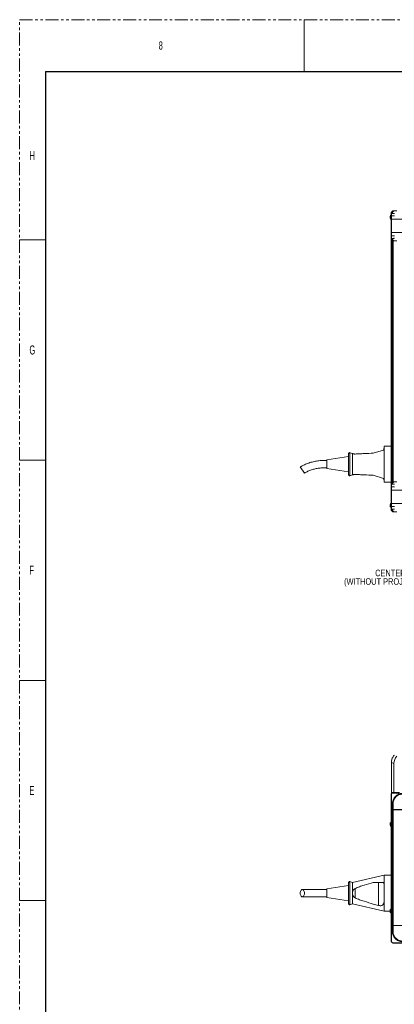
# Model space of a CAD drawing. Header units: millimetres. Extents: x 0 to 1118, y 0 to 864.
# Tile 95 of 256: x 0 to 184, y 381 to 864. Entities that reach past the tile are written whole.
import ezdxf

# ---------------------------------------------------------------- set-up
doc = ezdxf.new("R2010")
doc.units = ezdxf.units.MM
doc.linetypes.add('PHANTOM', pattern=[12.7, 6.35, -1.27, 1.27, -1.27, 1.27, -1.27])
doc.styles.add('SLDTEXTSTYLE0', font='TXT', dxfattribs={"width": 0.6})
doc.styles.add('SLDTEXTSTYLE1', font='TXT', dxfattribs={"width": 0.75})

# ---------------------------------------------------------------- blocks, each defined once
blk = doc.blocks.new('SW_NOTE_46')
at = {"color": 0, "linetype": 'Continuous', "lineweight": 0, "char_height": 3.175, "attachment_point": 3, "style": 'SLDTEXTSTYLE1'}
for s, insert in [('CENTER OF GRAVITY', (-1.01, 1.64)), ('(WITHOUT PROJECTOR LENS)', (-0.91, -2.54))]:
    blk.add_mtext(s, dxfattribs=dict(at, insert=insert))

msp = doc.modelspace()

# ---------------------------------------------------------------- linework, layer by layer
at = {"color": 7, "linetype": 'PHANTOM', "lineweight": 0}
for p, q in [((0, 0), (0, 863.6)), ((0, 863.6), (1117.6, 863.6))]:
    msp.add_line(p, q, dxfattribs=at)
at = {"color": 7, "linetype": 'Continuous', "lineweight": 0}
for p, q in [((139.7, 863.6), (139.7, 838.2)), ((0, 755.65), (12.7, 755.65)), ((0, 647.7), (12.7, 647.7)), ((0, 539.75), (12.7, 539.75)), ((0, 431.8), (12.7, 431.8))]:
    msp.add_line(p, q, dxfattribs=at)
at = {"color": 7, "linetype": 'Continuous', "lineweight": 30}
for q in [(12.7, 25.4), (1104.9, 838.2)]:
    msp.add_line((12.7, 838.2), q, dxfattribs=at)
at = {"color": 7, "linetype": 'Continuous', "lineweight": 15}
for p, q in [((182.354, 767.746), (182.289, 767.746)), ((182.289, 767.746), (182.289, 765.871)), ((183.729, 769.887), (182.479, 768.637)), ((182.479, 768.637), (182.479, 767.387)), ((182.479, 768.637), (182.479, 768.637)), ((182.479, 767.387), (183.944, 767.387)), ((182.479, 767.387), (182.479, 765.8)), ((182.501, 769.309), (182.958, 769.766)), ((185.179, 769.887), (183.729, 769.887)), ((181.884, 767.337), (181.884, 766.281)), ((182.289, 765.871), (182.354, 765.871)), ((182.354, 764.162), (182.354, 764.312)), ((182.354, 757.799), (182.354, 764.162)), ((182.479, 765.8), (188.631, 765.8)), ((182.479, 759.275), (182.479, 765.8)), ((182.354, 634.575), (182.354, 757.75)), ((182.354, 757.75), (182.479, 757.75)), ((182.479, 759.275), (188.631, 759.275)), ((182.479, 757.687), (182.479, 759.275)), ((182.479, 756.437), (182.479, 757.687)), ((182.479, 757.687), (183.944, 757.687)), ((182.479, 756.437), (182.479, 756.437)), ((183.729, 755.187), (182.479, 756.437)), ((185.179, 755.187), (183.729, 755.187)), ((178.579, 652.642), (173.615, 651.127)), ((178.978, 653.774), (178.978, 637.648)), ((182.354, 654.536), (178.98, 654.536)), ((161.478, 649.461), (150.853, 647.873)), ((150.853, 643.549), (150.853, 647.873)), ((161.478, 645.711), (161.478, 650.9)), ((163.358, 650.93), (162.149, 651.369)), ((163.358, 650.93), (163.358, 640.492)), ((139.794, 641.392), (137.752, 644.387)), ((150.853, 643.549), (161.478, 641.961)), ((161.478, 640.522), (161.478, 645.711)), ((162.149, 640.052), (163.358, 640.492)), ((178.579, 638.78), (173.615, 640.294)), ((183.729, 637.137), (182.479, 635.887)), ((185.179, 637.137), (183.729, 637.137)), ((178.982, 636.886), (182.354, 636.886)), ((182.354, 634.575), (182.479, 634.575)), ((182.354, 628.163), (182.354, 634.526)), ((182.479, 635.887), (182.479, 634.637)), ((182.479, 635.887), (182.479, 635.887)), ((182.479, 634.637), (183.944, 634.637)), ((182.479, 634.637), (182.479, 633.05)), ((182.479, 633.05), (188.631, 633.05)), ((182.479, 626.525), (182.479, 633.05)), ((182.354, 628.012), (182.354, 628.163)), ((181.884, 626.044), (181.884, 624.988)), ((182.354, 626.453), (182.289, 626.453)), ((182.289, 626.453), (182.289, 624.578)), ((182.289, 624.578), (182.354, 624.578)), ((182.479, 626.525), (188.631, 626.525)), ((182.479, 624.937), (182.479, 626.525)), ((182.479, 623.687), (182.479, 624.937)), ((182.479, 624.937), (183.944, 624.937)), ((182.479, 623.687), (182.479, 623.687)), ((183.729, 622.437), (182.479, 623.687)), ((182.958, 622.559), (182.501, 623.016)), ((185.179, 622.437), (183.729, 622.437)), ((183.729, 499.069), (182.479, 499.587)), ((182.479, 499.566), (182.479, 484.762)), ((183.729, 499.069), (183.729, 484.762)), ((182.479, 484.762), (183.729, 484.762)), ((182.479, 484.762), (182.729, 484.512)), ((182.672, 484.569), (182.5, 484.403)), ((182.667, 484.575), (182.501, 484.409)), ((183.833, 484.512), (182.729, 484.512)), ((183.729, 484.762), (183.833, 484.512)), ((183.729, 484.762), (186.479, 484.762)), ((186.376, 484.512), (183.833, 484.512)), ((182.354, 476.437), (182.354, 479.262)), ((182.958, 479.262), (182.501, 479.262)), ((182.501, 479.262), (182.501, 476.437)), ((182.958, 476.437), (182.958, 479.262)), ((183.312, 479.262), (183.312, 476.437)), ((182.501, 476.437), (182.354, 476.437)), ((182.354, 419.637), (182.354, 476.387)), ((182.501, 476.387), (182.354, 476.387)), ((182.479, 476.387), (182.479, 476.437)), ((182.958, 476.437), (182.501, 476.437)), ((182.501, 476.387), (182.501, 419.637)), ((182.958, 476.387), (182.501, 476.387)), ((182.88, 476.387), (182.879, 476.437)), ((183.312, 476.437), (182.958, 476.437)), ((182.958, 419.637), (182.958, 476.387)), ((183.312, 476.387), (182.958, 476.387)), ((187.545, 476.437), (183.312, 476.437)), ((183.312, 476.387), (183.312, 419.637)), ((183.312, 476.387), (187.604, 476.387)), ((183.354, 476.387), (183.354, 476.437)), ((183.504, 476.387), (183.504, 476.437)), ((181.884, 469.79), (181.884, 469.262)), ((181.884, 469.262), (181.884, 468.735)), ((182.354, 470.2), (182.289, 470.2)), ((182.289, 470.2), (182.289, 469.262)), ((182.289, 469.262), (182.289, 468.325)), ((182.289, 468.325), (182.354, 468.325)), ((178.978, 444.275), (163.358, 440.668)), ((182.354, 444.275), (178.978, 444.275)), ((178.978, 444.275), (178.978, 439.038)), ((161.478, 439.2), (150.853, 437.612)), ((161.478, 440.638), (161.478, 430.261)), ((163.358, 440.668), (162.149, 441.108)), ((163.358, 440.668), (163.358, 435.45)), ((178.579, 440.762), (173.615, 440.762)), ((176.228, 440.762), (176.228, 429.415)), ((150.853, 433.288), (150.853, 437.612)), ((163.358, 435.45), (163.358, 430.231)), ((164.628, 437.77), (164.628, 433.13)), ((150.853, 433.288), (161.478, 431.7)), ((162.149, 429.791), (163.358, 430.231)), ((163.358, 430.231), (178.978, 426.625)), ((178.978, 431.862), (178.978, 426.625)), ((178.978, 426.625), (181.884, 426.625)), ((181.884, 427.29), (181.884, 426.762)), ((181.884, 426.762), (181.884, 426.235)), ((182.354, 427.7), (182.289, 427.7)), ((182.289, 427.7), (182.289, 426.762)), ((182.289, 426.762), (182.289, 425.825)), ((182.289, 425.825), (182.354, 425.825)), ((182.501, 419.637), (182.354, 419.637)), ((182.354, 416.763), (182.354, 419.587)), ((182.354, 419.587), (182.501, 419.587)), ((182.479, 419.587), (182.479, 419.637)), ((182.958, 419.637), (182.501, 419.637)), ((182.501, 419.587), (182.501, 416.762)), ((182.501, 419.587), (182.958, 419.587)), ((182.501, 416.762), (182.958, 416.762)), ((182.88, 419.637), (182.879, 419.587)), ((183.312, 419.637), (182.958, 419.637)), ((182.958, 416.762), (182.958, 419.587)), ((182.958, 419.587), (183.312, 419.587)), ((183.312, 419.637), (187.604, 419.637)), ((183.312, 419.587), (183.312, 416.763)), ((183.312, 419.587), (187.545, 419.587)), ((183.354, 419.637), (183.354, 419.587)), ((183.504, 419.587), (183.504, 419.637)), ((182.797, 411.32), (182.501, 411.616))]:
    msp.add_line(p, q, dxfattribs=at)
at = {"color": 9, "linetype": 'Continuous', "lineweight": 15}
for p, q in [((182.501, 756.416), (182.501, 635.909)), ((182.958, 636.366), (182.958, 755.959)), ((183.312, 755.605), (183.312, 636.719)), ((162.149, 651.369), (162.149, 640.052)), ((182.598, 476.437), (182.598, 476.387)), ((162.149, 441.108), (162.149, 429.791)), ((182.598, 419.637), (182.598, 419.587))]:
    msp.add_line(p, q, dxfattribs=at)
at = {"color": 7, "linetype": 'Continuous', "lineweight": 15, "flags": 128}
msp.add_lwpolyline([(137.752, 435.45), (137.778, 435.046), (137.853, 434.663), (137.975, 434.32), (138.136, 434.033), (138.33, 433.817), (138.546, 433.683), (138.773, 433.637), (139, 433.683), (139.216, 433.817), (139.409, 434.033), (139.571, 434.32), (139.693, 434.663), (139.768, 435.046), (139.794, 435.45), (139.768, 435.853), (139.693, 436.236), (139.571, 436.58), (139.409, 436.867), (139.216, 437.083), (139, 437.217), (138.773, 437.262), (138.546, 437.217), (138.33, 437.083), (138.136, 436.867), (137.975, 436.58), (137.853, 436.236), (137.778, 435.853), (137.752, 435.45)], dxfattribs=at)
at = {"color": 7, "linetype": 'Continuous', "lineweight": 15}
for centre, radius, start, end in [((182.828, 766.809), 1.081, 119.88215, 150.7838), ((182.828, 766.809), 1.081, 209.2162, 240.11785), ((182.854, 764.662), 0.5, 180, 221.40962), ((161.978, 650.9), 0.5, 70, 180), ((161.978, 640.522), 0.5, 180, 290), ((182.828, 625.516), 1.081, 119.88215, 150.7838), ((182.828, 625.516), 1.081, 209.2162, 240.11785), ((183.312, 622.912), 0.5, 225, 246.60475), ((187.479, 499.566), 5, 135, 135.23832), ((187.479, 499.566), 5, 179.76168, 180), ((182.854, 483.45), 0.5, 180, 227.26112), ((182.828, 469.262), 1.081, 119.88215, 150.7838), ((182.828, 469.262), 1.081, 209.2162, 240.11785), ((161.978, 440.638), 0.5, 70, 180), ((161.978, 430.261), 0.5, 180, 290), ((182.828, 426.762), 1.081, 119.88215, 150.7838), ((182.828, 426.762), 1.081, 209.2162, 240.11785), ((183.312, 411.512), 0.5, 248.38514, 270)]:
    msp.add_arc(centre, radius, start, end, dxfattribs=at)
at = {"color": 9, "linetype": 'Continuous', "lineweight": 15}
msp.add_arc((182.684, 483.108), 0.331, 184.23616, 239.65034, dxfattribs=at)
at = {"color": 7, "linetype": 'Continuous', "lineweight": 15}
for centre, major_axis, ratio, start_param, end_param in [((182.854, 757.799), (0.5, 0), 0.0174551, 3.1415927, 3.9269908), ((182.854, 634.526), (0.5, 0), 0.0174551, 2.3561945, 3.1415927), ((193.629, 497.019), (9.53, -3.948), 0.6785983, 2.8675784, 3.4156069)]:
    msp.add_ellipse(centre, major_axis=major_axis, ratio=ratio, start_param=start_param, end_param=end_param, dxfattribs=at)
for points in [[(182.501, 769.309), (182.479, 769.284), (182.435, 769.235), (182.39, 769.148), (182.36, 769.053), (182.356, 768.988), (182.354, 768.955)], [(182.958, 769.766), (182.982, 769.788), (183.031, 769.831), (183.119, 769.877), (183.213, 769.907), (183.279, 769.911), (183.312, 769.912)], [(182.501, 764.162), (182.479, 764.162), (182.435, 764.162), (182.39, 764.162), (182.36, 764.162), (182.356, 764.162), (182.354, 764.162)], [(150.853, 647.523), (150.094, 647.55), (148.575, 647.604), (146.3, 647.396), (144.057, 646.981), (141.869, 646.335), (139.747, 645.491), (138.417, 644.755), (137.752, 644.387)], [(139.794, 641.392), (140.357, 641.695), (141.484, 642.3), (143.279, 642.99), (145.127, 643.511), (147.02, 643.838), (148.936, 643.989), (150.214, 643.929), (150.853, 643.898)], [(182.501, 628.162), (182.479, 628.162), (182.435, 628.163), (182.39, 628.163), (182.36, 628.163), (182.356, 628.163), (182.354, 628.163)], [(182.501, 623.016), (182.479, 623.04), (182.435, 623.089), (182.39, 623.177), (182.36, 623.271), (182.356, 623.337), (182.354, 623.369)], [(182.958, 622.559), (182.983, 622.537), (183.031, 622.493), (183.119, 622.448), (183.214, 622.418), (183.279, 622.414), (183.312, 622.412)], [(182.501, 484.409), (182.479, 484.384), (182.435, 484.335), (182.39, 484.248), (182.36, 484.153), (182.356, 484.088), (182.354, 484.055)], [(182.501, 479.262), (182.479, 479.262), (182.435, 479.262), (182.39, 479.262), (182.36, 479.262), (182.356, 479.262), (182.354, 479.262)], [(182.958, 479.262), (182.983, 479.262), (183.031, 479.262), (183.119, 479.262), (183.214, 479.262), (183.279, 479.262), (183.312, 479.262)], [(150.853, 437.262), (150.154, 437.262), (148.755, 437.262), (146.66, 437.262), (144.592, 437.262), (142.574, 437.262), (140.616, 437.262), (139.387, 437.262), (138.773, 437.262)], [(138.773, 433.637), (139.387, 433.637), (140.616, 433.637), (142.574, 433.637), (144.592, 433.637), (146.66, 433.637), (148.755, 433.637), (150.154, 433.637), (150.853, 433.637)], [(182.501, 416.762), (182.479, 416.762), (182.435, 416.763), (182.39, 416.763), (182.36, 416.763), (182.356, 416.763), (182.354, 416.763)], [(182.958, 416.762), (182.982, 416.762), (183.031, 416.763), (183.119, 416.763), (183.213, 416.763), (183.279, 416.763), (183.312, 416.763)], [(182.501, 411.616), (182.479, 411.64), (182.435, 411.689), (182.39, 411.777), (182.36, 411.871), (182.356, 411.937), (182.354, 411.969)], [(182.958, 411.159), (182.982, 411.137), (183.031, 411.093), (183.119, 411.048), (183.213, 411.018), (183.279, 411.014), (183.312, 411.012)]]:
    msp.add_open_spline(points, degree=3, dxfattribs=at)
for points, knots in [([(182.354, 764.162), (182.354, 764.56), (182.354, 765.24), (182.354, 766.149), (182.354, 766.894), (182.354, 767.545), (182.354, 768.086), (182.354, 768.506), (182.354, 768.797), (182.354, 768.937), (182.354, 768.95), (182.354, 768.955)], [0, 0, 0, 0, 0.1584128, 0.2711139, 0.3838354, 0.4991898, 0.6083334, 0.7174776, 0.826751, 0.9360043, 1, 1, 1, 1]), ([(182.479, 768.637), (182.494, 768.639), (182.523, 768.643), (182.744, 768.65), (183.094, 768.648), (183.502, 768.641), (183.813, 768.638), (183.929, 768.637)], [0, 0, 0, 0, 0.2138865, 0.4339709, 0.6478581, 0.8679536, 1, 1, 1, 1]), ([(183.312, 769.912), (183.323, 769.912), (183.346, 769.912), (183.463, 769.912), (183.6, 769.912), (183.646, 769.912)], [0, 0, 0, 0, 0.40144, 0.80281879, 1, 1, 1, 1]), ([(182.479, 756.437), (182.494, 756.435), (182.523, 756.431), (182.744, 756.425), (183.094, 756.427), (183.502, 756.433), (183.813, 756.436), (183.929, 756.437)], [0, 0, 0, 0, 0.2138865, 0.4339709, 0.6478581, 0.8679536, 1, 1, 1, 1]), ([(178.579, 652.642), (178.613, 652.7), (178.732, 652.907), (178.866, 653.242), (178.946, 653.554), (178.97, 653.717), (178.978, 653.774)], [0, 0, 0, 0, 0.1321964, 0.4677912, 0.8125254, 1, 1, 1, 1]), ([(178.978, 653.774), (178.99, 653.929), (179.014, 654.244), (178.983, 654.497), (178.981, 654.511), (178.98, 654.517)], [0, 0, 0, 0, 0.3455521, 0.6991798, 1, 1, 1, 1]), ([(163.358, 650.93), (163.383, 650.921), (163.435, 650.903), (163.8, 650.805), (164.221, 650.735), (164.491, 650.719), (164.628, 650.711)], [0, 0, 0, 0, 0.3129887, 0.645302, 0.8194653, 1, 1, 1, 1]), ([(164.628, 650.711), (165.355, 650.745), (166.812, 650.812), (169.814, 650.951), (172.093, 651.057), (173.615, 651.127)], [0, 0, 0, 0, 0.2488118, 0.4985198, 1, 1, 1, 1]), ([(164.628, 640.711), (164.386, 640.691), (163.904, 640.65), (163.473, 640.529), (163.36, 640.493), (163.358, 640.492), (163.358, 640.492)], [0, 0, 0, 0, 0.3270554, 0.6535966, 0.9807405, 1, 1, 1, 1]), ([(173.615, 640.294), (172.1, 640.365), (169.827, 640.47), (166.824, 640.609), (165.361, 640.677), (164.628, 640.711)], [0, 0, 0, 0, 0.4991985, 0.7493232, 1, 1, 1, 1]), ([(178.978, 637.648), (178.96, 637.756), (178.925, 637.973), (178.807, 638.359), (178.652, 638.646), (178.579, 638.78)], [0, 0, 0, 0, 0.3439121, 0.6940706, 1, 1, 1, 1]), ([(178.982, 636.912), (178.981, 636.905), (178.977, 636.878), (178.998, 637.045), (179.009, 637.319), (178.989, 637.538), (178.978, 637.648)], [0, 0, 0, 0, 0.13794776, 0.5346062, 0.76610688, 1, 1, 1, 1]), ([(182.479, 635.887), (182.494, 635.889), (182.523, 635.893), (182.744, 635.9), (183.094, 635.898), (183.502, 635.891), (183.813, 635.888), (183.929, 635.887)], [0, 0, 0, 0, 0.2138865, 0.4339709, 0.6478581, 0.8679536, 1, 1, 1, 1]), ([(182.354, 623.37), (182.354, 623.38), (182.354, 623.4), (182.354, 623.568), (182.354, 623.86), (182.354, 624.275), (182.354, 624.789), (182.354, 625.393), (182.354, 626.096), (182.354, 626.862), (182.354, 627.561), (182.354, 627.998), (182.354, 628.163)], [0, 0, 0, 0, 0.09291466, 0.18581515, 0.29447761, 0.40316207, 0.50020129, 0.60862537, 0.71704406, 0.82556878, 0.93408084, 1, 1, 1, 1]), ([(182.479, 623.687), (182.494, 623.685), (182.523, 623.681), (182.744, 623.675), (183.094, 623.677), (183.502, 623.683), (183.813, 623.686), (183.929, 623.687)], [0, 0, 0, 0, 0.2138865, 0.4339709, 0.6478581, 0.8679536, 1, 1, 1, 1]), ([(183.646, 622.412), (183.591, 622.412), (183.432, 622.412), (183.332, 622.412), (183.317, 622.412), (183.312, 622.412)], [0, 0, 0, 0, 0.2506334, 0.7231949, 1, 1, 1, 1]), ([(182.479, 499.587), (182.494, 499.864), (182.523, 500.426), (182.744, 501.241), (183.094, 502.014), (183.502, 502.629), (183.813, 502.962), (183.929, 503.087)], [0, 0, 0, 0, 0.21388652, 0.43397086, 0.64785811, 0.8679536, 1, 1, 1, 1]), ([(182.354, 479.262), (182.354, 479.495), (182.354, 479.96), (182.354, 480.682), (182.354, 481.406), (182.354, 482.079), (182.354, 482.678), (182.354, 483.187), (182.354, 483.606), (182.354, 483.895), (182.354, 484.036), (182.354, 484.05), (182.354, 484.055)], [0, 0, 0, 0, 0.09291466, 0.18581515, 0.29447761, 0.40316207, 0.50020129, 0.60862537, 0.71704406, 0.82556878, 0.93408084, 1, 1, 1, 1]), ([(182.501, 484.409), (182.501, 484.403), (182.501, 484.389), (182.505, 484.242), (182.511, 483.938), (182.517, 483.492), (182.519, 482.946), (182.519, 482.302), (182.513, 481.575), (182.506, 480.797), (182.501, 480.016), (182.501, 479.515), (182.501, 479.262)], [0, 0, 0, 0, 0.0657965, 0.1727607, 0.2828934, 0.389757, 0.4997969, 0.5968708, 0.7039461, 0.8142113, 0.9061257, 1, 1, 1, 1]), ([(182.958, 479.262), (182.963, 479.434), (182.978, 479.896), (183.121, 480.648), (183.427, 481.475), (183.875, 482.245), (184.456, 482.936), (185.158, 483.52), (185.961, 483.971), (186.94, 484.327), (187.677, 484.379), (188.105, 484.409)], [0, 0, 0, 0, 0.0638809, 0.1715817, 0.2825247, 0.3900468, 0.5008149, 0.6162125, 0.7271686, 0.8416822, 1, 1, 1, 1]), ([(188.105, 484.055), (187.707, 484.027), (187.026, 483.978), (186.118, 483.641), (185.373, 483.219), (184.722, 482.674), (184.181, 482.033), (183.761, 481.324), (183.47, 480.554), (183.33, 479.856), (183.317, 479.422), (183.312, 479.262)], [0, 0, 0, 0, 0.1584128, 0.2711139, 0.3838354, 0.4991898, 0.6083334, 0.7174776, 0.826751, 0.9360043, 1, 1, 1, 1]), ([(173.615, 440.762), (172.1, 440.323), (169.827, 439.664), (166.824, 438.674), (165.361, 438.071), (164.628, 437.77)], [0, 0, 0, 0, 0.4991985, 0.7493232, 1, 1, 1, 1]), ([(178.978, 439.038), (178.96, 439.255), (178.925, 439.692), (178.807, 440.278), (178.652, 440.608), (178.579, 440.762)], [0, 0, 0, 0, 0.3439121, 0.6940706, 1, 1, 1, 1]), ([(164.628, 437.77), (164.386, 437.586), (163.904, 437.219), (163.473, 436.405), (163.36, 435.786), (163.358, 435.468), (163.358, 435.45)], [0, 0, 0, 0, 0.3270554, 0.6535966, 0.9807405, 1, 1, 1, 1]), ([(163.358, 435.45), (163.383, 435.16), (163.435, 434.563), (163.8, 433.883), (164.221, 433.411), (164.491, 433.225), (164.628, 433.13)], [0, 0, 0, 0, 0.3129887, 0.645302, 0.8194653, 1, 1, 1, 1]), ([(178.978, 431.862), (178.99, 432.288), (179.014, 433.151), (178.978, 434.538), (178.976, 435.975), (178.997, 437.216), (179.009, 438.241), (178.989, 438.771), (178.978, 439.038)], [0, 0, 0, 0, 0.1854732, 0.3759184, 0.5689343, 0.7672817, 0.8830427, 1, 1, 1, 1]), ([(164.628, 433.13), (165.355, 432.83), (166.812, 432.23), (169.815, 431.242), (172.957, 430.31), (175.357, 429.654), (176.228, 429.415)], [0, 0, 0, 0, 0.1934754, 0.3876476, 0.7775973, 1, 1, 1, 1]), ([(176.228, 429.415), (176.46, 429.367), (176.922, 429.271), (177.577, 429.336), (178.063, 429.547), (178.408, 429.857), (178.646, 430.228), (178.82, 430.699), (178.93, 431.244), (178.962, 431.656), (178.978, 431.862)], [0, 0, 0, 0, 0.136339, 0.273012, 0.405067, 0.5044743, 0.6189597, 0.73372, 0.866776, 1, 1, 1, 1]), ([(182.354, 411.97), (182.354, 411.998), (182.354, 412.046), (182.354, 412.384), (182.354, 412.806), (182.354, 413.35), (182.354, 413.992), (182.354, 414.7), (182.354, 415.471), (182.354, 416.169), (182.354, 416.603), (182.354, 416.763)], [0, 0, 0, 0, 0.1584128, 0.2711139, 0.3838354, 0.4991898, 0.6083334, 0.7174776, 0.826751, 0.9360043, 1, 1, 1, 1]), ([(182.501, 416.762), (182.501, 416.59), (182.501, 416.128), (182.505, 415.377), (182.513, 414.549), (182.518, 413.779), (182.52, 413.088), (182.516, 412.505), (182.51, 412.054), (182.503, 411.697), (182.502, 411.646), (182.501, 411.616)], [0, 0, 0, 0, 0.0638809, 0.1715817, 0.2825247, 0.3900468, 0.5008149, 0.6162125, 0.7271686, 0.8416822, 1, 1, 1, 1]), ([(188.105, 411.616), (187.927, 411.621), (187.462, 411.636), (186.709, 411.782), (185.888, 412.087), (185.123, 412.532), (184.472, 413.078), (183.919, 413.723), (183.476, 414.449), (183.169, 415.228), (182.99, 416.009), (182.969, 416.509), (182.958, 416.762)], [0, 0, 0, 0, 0.0657965, 0.1727607, 0.2828934, 0.389757, 0.4997969, 0.5968708, 0.7039461, 0.8142113, 0.9061257, 1, 1, 1, 1]), ([(183.312, 416.763), (183.322, 416.53), (183.342, 416.064), (183.51, 415.342), (183.802, 414.619), (184.217, 413.945), (184.731, 413.346), (185.335, 412.837), (186.038, 412.419), (186.804, 412.13), (187.503, 411.988), (187.94, 411.975), (188.105, 411.97)], [0, 0, 0, 0, 0.0929147, 0.1858152, 0.2944776, 0.4031621, 0.5002013, 0.6086254, 0.7170441, 0.8255688, 0.9340808, 1, 1, 1, 1]), ([(182.495, 411.626), (182.606, 411.517), (182.766, 411.359), (182.936, 411.207), (182.989, 411.161)], [0, 0, 0, 0, 0.6913844, 1, 1, 1, 1]), ([(182.958, 411.159), (182.945, 411.172), (182.9, 411.216), (182.849, 411.268), (182.809, 411.308), (182.799, 411.317), (182.798, 411.319), (182.797, 411.32)], [0, 0, 0, 0, 0.2452024, 0.8175352, 0.9606824, 0.9921507, 1, 1, 1, 1]), ([(182.958, 411.159), (182.964, 411.159), (182.98, 411.159), (183.124, 411.162), (183.43, 411.168), (183.876, 411.173), (184.487, 411.175), (185.227, 411.173), (186.061, 411.167), (186.991, 411.16), (187.681, 411.159), (188.077, 411.159)], [0, 0, 0, 0, 0.0627054, 0.1705801, 0.2816652, 0.3894286, 0.5004169, 0.6352697, 0.7422845, 0.8524245, 1, 1, 1, 1]), ([(188.079, 411.012), (187.711, 411.012), (187.073, 411.012), (186.21, 411.012), (185.436, 411.012), (184.749, 411.012), (184.18, 411.012), (183.761, 411.012), (183.472, 411.012), (183.332, 411.012), (183.317, 411.012), (183.312, 411.012)], [0, 0, 0, 0, 0.1476521, 0.2562048, 0.3647764, 0.4995885, 0.6089422, 0.7182918, 0.8277419, 0.9371756, 1, 1, 1, 1])]:
    msp.add_open_spline(points, degree=3, knots=knots, dxfattribs=at)
at = {"color": 9, "linetype": 'Continuous', "lineweight": 15}
for points, knots in [([(182.501, 769.309), (182.501, 769.304), (182.501, 769.29), (182.505, 769.14), (182.511, 768.924), (182.513, 768.72), (182.514, 768.672)], [0, 0, 0, 0, 0.2013745, 0.5408849, 0.8906155, 1, 1, 1, 1]), ([(183.595, 769.753), (183.563, 769.753), (183.374, 769.755), (183.175, 769.761), (182.989, 769.766), (182.969, 769.766), (182.958, 769.766)], [0, 0, 0, 0, 0.0691667, 0.4158554, 0.7048465, 1, 1, 1, 1]), ([(182.514, 623.653), (182.514, 623.621), (182.512, 623.432), (182.506, 623.233), (182.501, 623.047), (182.501, 623.026), (182.501, 623.016)], [0, 0, 0, 0, 0.0691667, 0.4158554, 0.7048465, 1, 1, 1, 1]), ([(182.958, 622.559), (182.963, 622.559), (182.977, 622.559), (183.127, 622.563), (183.343, 622.569), (183.546, 622.571), (183.595, 622.572)], [0, 0, 0, 0, 0.20137455, 0.54088493, 0.89061554, 1, 1, 1, 1])]:
    msp.add_open_spline(points, degree=3, knots=knots, dxfattribs=at)

# ---------------------------------------------------------------- block references
at = {"color": 7, "linetype": 'Continuous', "lineweight": 0}
msp.add_blockref('SW_NOTE_46', (213.471, 592.35), dxfattribs=at)

# ---------------------------------------------------------------- texts
at = {"color": 7, "linetype": 'Continuous', "lineweight": 0, "attachment_point": 1, "style": 'SLDTEXTSTYLE0'}
for s, insert, char_height in [('8', (68.263, 852.929), 3.969), ('H', (4.794, 799.198), 4.445), ('G', (4.794, 703.948), 4.445), ('F', (4.794, 595.998), 4.445), ('E', (4.794, 488.048), 4.445)]:
    msp.add_mtext(s, dxfattribs=dict(at, insert=insert, char_height=char_height))

doc.saveas('drawing.dxf')
